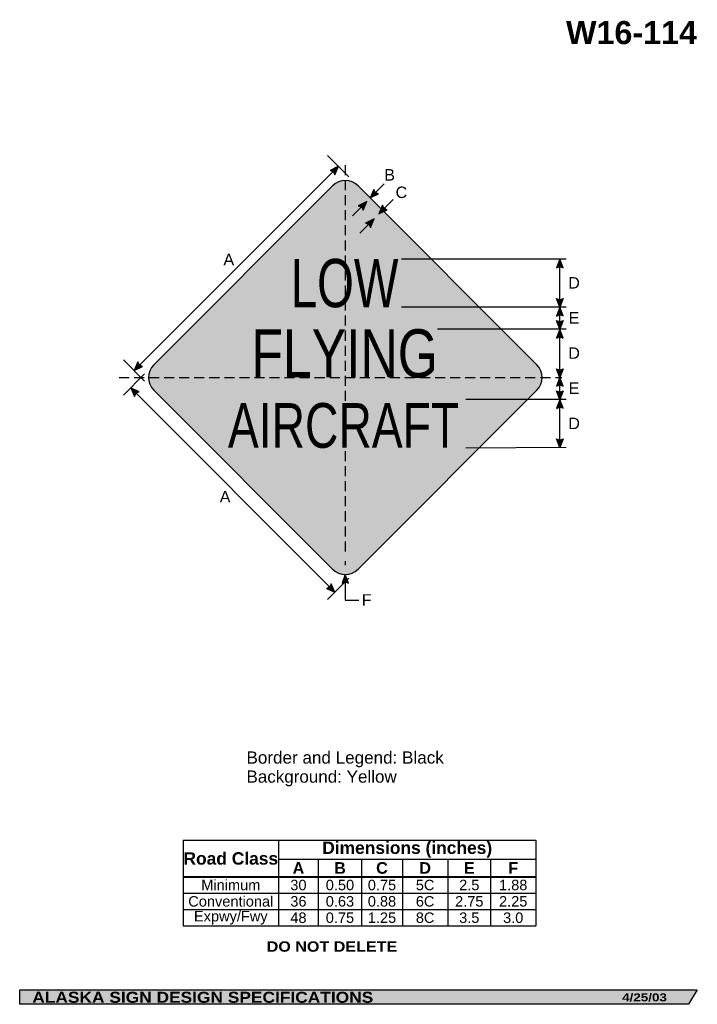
# Model space of a CAD drawing. Header units: feet. Extents: x 7 to 92, y 0 to 123.
import ezdxf
from ezdxf.enums import TextEntityAlignment as Align

# ---------------------------------------------------------------- set-up
doc = ezdxf.new("R2010")
doc.units = ezdxf.units.FT
doc.header["$MEASUREMENT"] = 0
doc.linetypes.add('DASHED2', pattern=[0.375, 0.25, -0.125])
doc.layers.add('Sign', color=7, linetype='Continuous')
doc.styles.add('ARIAL', font='arial.ttf')
doc.styles.add('ARIAL B', font='arialbd.ttf')
doc.styles.add('ARIAL BLACK B', font='ariblk.ttf')
doc.styles.add('ARIAL BLACK BI', font='ariblk.ttf')
doc.styles.add('FHWA SERIES C2000EX', font='txt')

# ---------------------------------------------------------------- blocks, each defined once
blk = doc.blocks.new('*T2')
at = {"color": 0, "linetype": 'ByBlock', "lineweight": -2, "transparency": 16777216}
for p, q in [((0, 0), (43.96297560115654, 0)), ((0, 0), (0, -10.683075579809)), ((11.9071627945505, 0), (11.9071627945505, -4.553775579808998)), ((43.96297560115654, 0), (43.96297560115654, -10.683075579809)), ((11.9071627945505, -2.3558341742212), (43.96297560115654, -2.3558341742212)), ((16.85422311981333, -2.3558341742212), (16.85422311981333, -4.553775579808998)), ((22.25542744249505, -2.3558341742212), (22.25542744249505, -4.553775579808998)), ((27.33004850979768, -2.3558341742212), (27.33004850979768, -4.553775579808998)), ((33.01336038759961, -2.3558341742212), (33.01336038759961, -4.553775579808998)), ((38.32618790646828, -2.3558341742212), (38.32618790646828, -4.553775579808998)), ((0, -4.553775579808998), (43.96297560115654, -4.553775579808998)), ((0, -4.598775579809), (43.96297560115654, -4.598775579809)), ((11.9071627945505, -4.598775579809), (11.9071627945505, -10.683075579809)), ((16.85422311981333, -4.598775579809), (16.85422311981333, -10.683075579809)), ((22.25542744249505, -4.598775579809), (22.25542744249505, -10.683075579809)), ((27.33004850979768, -4.598775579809), (27.33004850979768, -10.683075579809)), ((33.01336038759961, -4.598775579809), (33.01336038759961, -10.683075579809)), ((38.32618790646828, -4.598775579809), (38.32618790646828, -10.683075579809)), ((0, -6.611875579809), (43.96297560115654, -6.611875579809)), ((0, -8.647475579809), (43.96297560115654, -8.647475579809)), ((0, -10.683075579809), (43.96297560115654, -10.683075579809))]:
    blk.add_line(p, q, dxfattribs=at)
at = {"color": 18, "transparency": 16777216, "attachment_point": 5}
for s, insert, char_height, width, style in [('Road Class', (5.95358139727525, -2.288137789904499), 1.55, 11.7871627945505, 'ARIAL B'), ('Dimensions (inches)', (27.93506919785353, -1.177917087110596), 1.55, 31.93581280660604, 'ARIAL B'), ('A', (14.38069295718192, -3.4660548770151), 1.45, 4.827060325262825, 'ARIAL B'), ('B', (19.55482528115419, -3.4660548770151), 1.45, 5.281204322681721, 'ARIAL B'), ('C', (24.79273797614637, -3.4660548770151), 1.45, 4.954621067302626, 'ARIAL B'), ('D', (30.17170444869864, -3.4660548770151), 1.45, 5.563311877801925, 'ARIAL B'), ('E', (35.66977414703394, -3.4660548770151), 1.45, 5.19282751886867, 'ARIAL B'), ('F', (41.14458175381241, -3.4660548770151), 1.45, 5.516787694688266, 'ARIAL B'), ('Minimum', (5.95358139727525, -5.594075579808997), 1.3, 11.7871627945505, 'ARIAL'), ('30', (14.38069295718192, -5.594075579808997), 1.3, 4.827060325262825, 'ARIAL'), ('0.50', (19.55482528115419, -5.594075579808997), 1.3, 5.281204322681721, 'ARIAL'), ('0.75', (24.79273797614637, -5.594075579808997), 1.3, 4.954621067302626, 'ARIAL'), ('5C', (30.17170444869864, -5.594075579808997), 1.3, 5.563311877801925, 'ARIAL'), ('2.5', (35.66977414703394, -5.594075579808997), 1.3, 5.19282751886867, 'ARIAL'), ('1.88', (41.14458175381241, -5.594075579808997), 1.3, 5.516787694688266, 'ARIAL'), ('Conventional', (5.95358139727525, -7.629675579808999), 1.3, 11.7871627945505, 'ARIAL'), ('36', (14.38069295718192, -7.629675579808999), 1.3, 4.827060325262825, 'ARIAL'), ('0.63', (19.55482528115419, -7.629675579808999), 1.3, 5.281204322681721, 'ARIAL'), ('0.88', (24.79273797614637, -7.629675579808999), 1.3, 4.954621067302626, 'ARIAL'), ('6C', (30.17170444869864, -7.629675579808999), 1.3, 5.563311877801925, 'ARIAL'), ('2.75', (35.66977414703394, -7.629675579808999), 1.3, 5.19282751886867, 'ARIAL'), ('2.25', (41.14458175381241, -7.629675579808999), 1.3, 5.516787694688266, 'ARIAL'), ('Expwy/Fwy', (5.95358139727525, -9.665275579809), 1.3, 11.7871627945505, 'ARIAL'), ('48', (14.38069295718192, -9.665275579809), 1.3, 4.827060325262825, 'ARIAL'), ('0.75', (19.55482528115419, -9.665275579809), 1.3, 5.281204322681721, 'ARIAL'), ('1.25', (24.79273797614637, -9.665275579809), 1.3, 4.954621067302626, 'ARIAL'), ('8C', (30.17170444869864, -9.665275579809), 1.3, 5.563311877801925, 'ARIAL'), ('3.5', (35.66977414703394, -9.665275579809), 1.3, 5.19282751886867, 'ARIAL'), ('3.0', (41.14458175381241, -9.665275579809), 1.3, 5.516787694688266, 'ARIAL')]:
    blk.add_mtext(s, dxfattribs=dict(at, insert=insert, char_height=char_height, width=width, style=style))

msp = doc.modelspace()

# ---------------------------------------------------------------- hatches: boundary and pattern name
h = msp.add_hatch(color=256)
h.dxf.hatch_style = 1
edge = h.paths.add_edge_path()
edge.add_line((46.67447031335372, 103.6400491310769), (47.12500133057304, 104.7129911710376))
edge.add_line((47.12500133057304, 104.7129911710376), (46.07412133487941, 104.1956212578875))
edge.add_arc((45.96541844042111, 103.4760039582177), 0.7277811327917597, 13.02666781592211, 81.4100407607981, ccw=False)
h = msp.add_hatch(color=256)
h.dxf.hatch_style = 1
edge = h.paths.add_edge_path()
edge.add_line((51.52169460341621, 101.832405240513), (51.07116358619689, 100.7594632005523))
edge.add_line((51.07116358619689, 100.7594632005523), (52.12204358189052, 101.2768331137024))
edge.add_arc((52.23074647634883, 101.9964504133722), 0.7277811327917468, 193.0266678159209, 261.41004076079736, ccw=False)
h = msp.add_hatch(color=256)
h.dxf.hatch_style = 1
edge = h.paths.add_edge_path()
edge.add_line((50.19159002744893, 99.23169868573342), (50.64212104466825, 100.3046407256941))
edge.add_line((50.64212104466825, 100.3046407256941), (49.59124104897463, 99.78727081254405))
edge.add_arc((49.4825381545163, 99.06765351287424), 0.727781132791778, 13.026667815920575, 81.41004076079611, ccw=False)
h = msp.add_hatch(color=256)
h.dxf.hatch_style = 1
edge = h.paths.add_edge_path()
edge.add_line((52.60722320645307, 99.85564588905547), (52.15669218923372, 98.78270384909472))
edge.add_line((52.15669218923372, 98.78270384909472), (53.20757218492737, 99.30007376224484))
edge.add_arc((53.3162750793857, 100.0196910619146), 0.7277811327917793, 193.0266678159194, 261.4100407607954, ccw=False)
h = msp.add_hatch(color=256)
h.dxf.hatch_style = 1
edge = h.paths.add_edge_path()
edge.add_line((51.10309486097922, 97.079074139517), (51.55362587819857, 98.15201617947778))
edge.add_line((51.55362587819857, 98.15201617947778), (50.50274588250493, 97.63464626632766))
edge.add_arc((50.39404298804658, 96.91502896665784), 0.7277811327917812, 13.026667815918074, 81.4100407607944, ccw=False)
h = msp.add_hatch(color=256)
h.dxf.hatch_style = 1
edge = h.paths.add_edge_path()
edge.add_line((75.12918892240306, 92.06917055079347), (74.71881132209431, 93.15810261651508))
edge.add_line((74.71881132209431, 93.15810261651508), (74.31126817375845, 92.05995464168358))
edge.add_arc((74.72701106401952, 91.46260781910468), 0.7277811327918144, 56.453865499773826, 124.83723844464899, ccw=False)
h = msp.add_hatch(color=256)
h.dxf.hatch_style = 1
edge = h.paths.add_edge_path()
edge.add_line((75.12918892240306, 88.2483367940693), (74.71881132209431, 87.15940472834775))
edge.add_line((74.71881132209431, 87.15940472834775), (74.31126817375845, 88.25755270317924))
edge.add_arc((74.72701106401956, 88.85489952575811), 0.7277811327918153, 235.162761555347, 303.5461345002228)
h = msp.add_hatch(color=256)
h.dxf.hatch_style = 1
edge = h.paths.add_edge_path()
edge.add_line((75.12918892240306, 86.07047266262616), (74.71881132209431, 87.15940472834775))
edge.add_line((74.71881132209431, 87.15940472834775), (74.31126817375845, 86.06125675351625))
edge.add_arc((74.72701106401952, 85.46390993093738), 0.7277811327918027, 56.45386549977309, 124.83723844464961, ccw=False)
h = msp.add_hatch(color=256)
h.dxf.hatch_style = 1
edge = h.paths.add_edge_path()
edge.add_line((75.12918892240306, 85.49703471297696), (74.71881132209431, 84.4081026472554))
edge.add_line((74.71881132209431, 84.4081026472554), (74.31126817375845, 85.50625062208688))
edge.add_arc((74.72701106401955, 86.10359744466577), 0.7277811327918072, 235.1627615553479, 303.5461345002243)
h = msp.add_hatch(color=256)
h.dxf.hatch_style = 1
edge = h.paths.add_edge_path()
edge.add_line((75.12918892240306, 83.31917058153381), (74.71881132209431, 84.4081026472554))
edge.add_line((74.71881132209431, 84.4081026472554), (74.31126817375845, 83.30995467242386))
edge.add_arc((74.72701106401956, 82.712607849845), 0.7277811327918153, 56.45386549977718, 124.837238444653, ccw=False)
h = msp.add_hatch(color=256)
h.dxf.hatch_style = 1
edge = h.paths.add_edge_path()
edge.add_line((22.12337108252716, 80.33377194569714), (21.67284006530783, 79.26082990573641))
edge.add_line((21.67284006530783, 79.26082990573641), (22.72372006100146, 79.77819981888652))
edge.add_arc((22.83242295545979, 80.49781711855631), 0.7277811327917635, 193.0266678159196, 261.41004076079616, ccw=False)
h = msp.add_hatch(color=256)
h.dxf.hatch_style = 1
edge = h.paths.add_edge_path()
edge.add_line((75.12918892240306, 79.49165843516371), (74.71881132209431, 78.40272636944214))
edge.add_line((74.71881132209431, 78.40272636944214), (74.31126817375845, 79.50087434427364))
edge.add_arc((74.72701106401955, 80.09822116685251), 0.7277811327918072, 235.1627615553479, 303.5461345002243)
h = msp.add_hatch(color=256)
h.dxf.hatch_style = 1
edge = h.paths.add_edge_path()
edge.add_line((75.12918892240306, 77.31379430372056), (74.71881132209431, 78.40272636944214))
edge.add_line((74.71881132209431, 78.40272636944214), (74.31126817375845, 77.30457839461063))
edge.add_arc((74.72701106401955, 76.70723157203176), 0.7277811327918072, 56.4538654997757, 124.83723844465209, ccw=False)
h = msp.add_hatch(color=256)
h.dxf.hatch_style = 1
edge = h.paths.add_edge_path()
edge.add_line((22.29524092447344, 76.63496876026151), (21.23459036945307, 77.1137204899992))
edge.add_line((21.23459036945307, 77.1137204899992), (21.72398448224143, 76.04952417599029))
edge.add_arc((22.44047494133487, 75.92182609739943), 0.727781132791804, 101.5110706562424, 169.8944436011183, ccw=False)
h = msp.add_hatch(color=256)
h.dxf.hatch_style = 1
edge = h.paths.add_edge_path()
edge.add_line((75.12918892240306, 76.74703472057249), (74.71881132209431, 75.65810265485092))
edge.add_line((74.71881132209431, 75.65810265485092), (74.31126817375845, 76.75625062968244))
edge.add_arc((74.72701106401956, 77.35359745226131), 0.7277811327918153, 235.162761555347, 303.5461345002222)
h = msp.add_hatch(color=256)
h.dxf.hatch_style = 1
edge = h.paths.add_edge_path()
edge.add_line((75.12918892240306, 74.56917058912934), (74.71881132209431, 75.65810265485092))
edge.add_line((74.71881132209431, 75.65810265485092), (74.31126817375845, 74.5599546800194))
edge.add_arc((74.72701106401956, 73.96260785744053), 0.7277811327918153, 56.45386549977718, 124.837238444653, ccw=False)
h = msp.add_hatch(color=256)
h.dxf.hatch_style = 1
edge = h.paths.add_edge_path()
edge.add_line((75.12918892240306, 70.75812996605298), (74.71881132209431, 69.6691979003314))
edge.add_line((74.71881132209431, 69.6691979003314), (74.31126817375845, 70.7673458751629))
edge.add_arc((74.72701106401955, 71.36469269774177), 0.7277811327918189, 235.1627615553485, 303.5461345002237)
h = msp.add_hatch(color=256)
h.dxf.hatch_style = 1
edge = h.paths.add_edge_path()
edge.add_line((48.38979960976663, 52.79037186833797), (47.97942200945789, 53.87930393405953))
edge.add_line((47.97942200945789, 53.87930393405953), (47.57187886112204, 52.78115595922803))
edge.add_arc((47.98762175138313, 52.18380913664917), 0.7277811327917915, 56.453865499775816, 124.83723844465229, ccw=False)
h = msp.add_hatch(color=256)
h.dxf.hatch_style = 1
edge = h.paths.add_edge_path()
edge.add_line((45.62976557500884, 52.13664645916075), (46.69041613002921, 51.65789472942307))
edge.add_line((46.69041613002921, 51.65789472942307), (46.20102201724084, 52.72209104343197))
edge.add_arc((45.48453155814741, 52.84978912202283), 0.7277811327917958, 281.5110706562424, 349.89444360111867, ccw=False)
at = {"layer": 'Sign', "true_color": 0xffff00}
h = msp.add_hatch(color=2, dxfattribs=at)
edge = h.paths.add_edge_path(flags=0)
edge.add_spline(control_points=[(24.11456814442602, 79.99371662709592), (24.11456814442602, 79.99371662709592), (46.38843175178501, 102.2675802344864), (46.38843175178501, 102.2675802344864), (47.26652317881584, 103.1456716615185), (48.69232084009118, 103.1456716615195), (49.570412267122, 102.2675802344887), (49.570412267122, 102.2675802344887), (71.84427587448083, 79.99371662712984), (71.84427587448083, 79.99371662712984), (72.72236730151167, 79.115625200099), (72.72236730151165, 77.68982753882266), (71.84427587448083, 76.81173611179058), (71.84427587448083, 76.81173611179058), (49.57041226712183, 54.5378725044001), (49.57041226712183, 54.5378725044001), (48.69232084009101, 53.65978107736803), (47.26652317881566, 53.65978107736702), (46.38843175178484, 54.53787250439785), (46.38843175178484, 54.53787250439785), (24.11456814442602, 76.81173611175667), (24.11456814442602, 76.81173611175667), (23.23647671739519, 77.68982753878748), (23.23647671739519, 79.11562520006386), (24.11456814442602, 79.99371662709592)], knot_values=[0, 0, 0, 0, 1, 1, 1, 2, 2, 2, 3, 3, 3, 4, 4, 4, 5, 5, 5, 6, 6, 6, 7, 7, 7, 8, 8, 8, 8], degree=3, periodic=0)
at = {"layer": 'Sign', "true_color": 0x000000}
h = msp.add_hatch(color=18, dxfattribs=at)
edge = h.paths.add_edge_path(flags=0)
edge.add_spline(control_points=[(24.79339065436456, 79.78158459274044), (24.79339065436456, 79.78158459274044), (46.60056378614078, 101.5887577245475), (46.60056378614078, 101.5887577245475), (47.36157635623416, 102.349770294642), (48.59726766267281, 102.3497702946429), (49.3582802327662, 101.5887577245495), (49.3582802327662, 101.5887577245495), (71.16545336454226, 79.78158459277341), (71.16545336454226, 79.78158459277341), (71.92646593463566, 79.02057202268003), (71.92646593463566, 77.7848807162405), (71.16545336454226, 77.02386814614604), (71.16545336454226, 77.02386814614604), (49.35828023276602, 55.21669501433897), (49.35828023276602, 55.21669501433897), (48.59726766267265, 54.45568244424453), (47.36157635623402, 54.45568244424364), (46.60056378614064, 55.21669501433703), (46.60056378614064, 55.21669501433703), (24.79339065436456, 77.02386814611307), (24.79339065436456, 77.02386814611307), (24.03237808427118, 77.78488071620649), (24.03237808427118, 79.020572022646), (24.79339065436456, 79.78158459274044)], knot_values=[0, 0, 0, 0, 1, 1, 1, 2, 2, 2, 3, 3, 3, 4, 4, 4, 5, 5, 5, 6, 6, 6, 7, 7, 7, 8, 8, 8, 8], degree=3, periodic=0)
at = {"layer": 'Sign', "true_color": 0xffff00}
h = msp.add_hatch(color=2, dxfattribs=at)
edge = h.paths.add_edge_path(flags=0)
edge.add_spline(control_points=[(25.71970053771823, 79.46338654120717), (25.71970053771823, 79.46338654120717), (46.9187618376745, 100.6624478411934), (46.9187618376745, 100.6624478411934), (47.5041561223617, 101.2478421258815), (48.45468789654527, 101.2478421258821), (49.04008218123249, 100.6624478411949), (49.04008218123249, 100.6624478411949), (70.23914348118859, 79.46338654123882), (70.23914348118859, 79.46338654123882), (70.82453776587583, 78.8779922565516), (70.8245377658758, 77.92746048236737), (70.23914348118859, 77.34206619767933), (70.23914348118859, 77.34206619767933), (49.04008218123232, 56.14300489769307), (49.04008218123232, 56.14300489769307), (48.4546878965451, 55.55761061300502), (47.50415612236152, 55.55761061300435), (46.91876183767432, 56.14300489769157), (46.91876183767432, 56.14300489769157), (25.71970053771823, 77.34206619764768), (25.71970053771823, 77.34206619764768), (25.134306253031, 77.92746048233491), (25.13430625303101, 78.87799225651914), (25.71970053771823, 79.46338654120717)], knot_values=[0, 0, 0, 0, 1, 1, 1, 2, 2, 2, 3, 3, 3, 4, 4, 4, 5, 5, 5, 6, 6, 6, 7, 7, 7, 8, 8, 8, 8], degree=3, periodic=0)
at = {"layer": 'Sign', "true_color": 0xffffff}
msp.add_hatch(color=7, dxfattribs=at).paths.add_polyline_path([(49.80836753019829, 99.89416666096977), (50.64212104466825, 100.3046407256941), (50.63626322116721, 100.3124601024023), (50.27416782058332, 99.42835814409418)])
at = {"layer": 'Sign', "true_color": 0x000000}
msp.add_hatch(color=18, dxfattribs=at).paths.add_polyline_path([(7.399373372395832, 2.133735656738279), (91.84195454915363, 2.133735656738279), (90.75006357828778, 0.3343149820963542), (7.402168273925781, 0.3343149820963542)], flags=0)

# ---------------------------------------------------------------- linework, layer by layer
for p, q in [((27.75408500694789, 20.77962683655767), (71.71706060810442, 20.77962683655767)), ((27.75408500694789, 16.24579783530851), (71.71706060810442, 16.24579783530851)), ((27.75408500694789, 16.16086048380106), (71.71706060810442, 16.16086048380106))]:
    msp.add_line(p, q)
for points in [[(46.67447031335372, 103.6400491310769), (47.12500133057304, 104.7129911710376), (46.07412133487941, 104.1956212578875, -0.307560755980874), (46.67447031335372, 103.6400491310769, -4.141293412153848)], [(51.52169460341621, 101.832405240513), (51.07116358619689, 100.7594632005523), (52.12204358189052, 101.2768331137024, -0.307560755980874), (51.52169460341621, 101.832405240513, -4.141293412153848)], [(50.19159002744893, 99.23169868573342), (50.64212104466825, 100.3046407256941), (49.59124104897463, 99.78727081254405, -0.307560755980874), (50.19159002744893, 99.23169868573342, -4.141293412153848)], [(52.60722320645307, 99.85564588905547), (52.15669218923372, 98.78270384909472), (53.20757218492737, 99.30007376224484, -0.307560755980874), (52.60722320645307, 99.85564588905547, -4.141293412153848)], [(51.10309486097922, 97.079074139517), (51.55362587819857, 98.15201617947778), (50.50274588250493, 97.63464626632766, -0.307560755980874), (51.10309486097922, 97.079074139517, -4.141293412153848)], [(75.12918892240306, 92.06917055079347), (74.71881132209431, 93.15810261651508), (74.31126817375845, 92.05995464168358, -0.307560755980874), (75.12918892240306, 92.06917055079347, -4.141293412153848)], [(75.12918892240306, 88.2483367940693), (74.71881132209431, 87.15940472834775), (74.31126817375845, 88.25755270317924, 0.307560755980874), (75.12918892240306, 88.2483367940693, 4.141293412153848)], [(75.12918892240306, 86.07047266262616), (74.71881132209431, 87.15940472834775), (74.31126817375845, 86.06125675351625, -0.307560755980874), (75.12918892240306, 86.07047266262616, -4.141293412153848)], [(75.12918892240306, 85.49703471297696), (74.71881132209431, 84.4081026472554), (74.31126817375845, 85.50625062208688, 0.307560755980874), (75.12918892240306, 85.49703471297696, 4.141293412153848)], [(75.12918892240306, 83.31917058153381), (74.71881132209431, 84.4081026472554), (74.31126817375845, 83.30995467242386, -0.307560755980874), (75.12918892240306, 83.31917058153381, -4.141293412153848)], [(22.12337108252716, 80.33377194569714), (21.67284006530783, 79.26082990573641), (22.72372006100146, 79.77819981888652, -0.307560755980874), (22.12337108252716, 80.33377194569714, -4.141293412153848)], [(75.12918892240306, 79.49165843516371), (74.71881132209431, 78.40272636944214), (74.31126817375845, 79.50087434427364, 0.307560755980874), (75.12918892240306, 79.49165843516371, 4.141293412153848)], [(75.12918892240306, 77.31379430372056), (74.71881132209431, 78.40272636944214), (74.31126817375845, 77.30457839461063, -0.307560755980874), (75.12918892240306, 77.31379430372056, -4.141293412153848)], [(22.29524092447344, 76.63496876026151), (21.23459036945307, 77.1137204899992), (21.72398448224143, 76.04952417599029, -0.307560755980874), (22.29524092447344, 76.63496876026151, -4.141293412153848)], [(75.12918892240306, 76.74703472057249), (74.71881132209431, 75.65810265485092), (74.31126817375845, 76.75625062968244, 0.307560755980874), (75.12918892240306, 76.74703472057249, 4.141293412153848)], [(75.12918892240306, 74.56917058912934), (74.71881132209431, 75.65810265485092), (74.31126817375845, 74.5599546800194, -0.307560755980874), (75.12918892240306, 74.56917058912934, -4.141293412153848)], [(75.12918892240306, 70.75812996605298), (74.71881132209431, 69.6691979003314), (74.31126817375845, 70.7673458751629, 0.307560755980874), (75.12918892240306, 70.75812996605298, 4.141293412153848)], [(48.38979960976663, 52.79037186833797), (47.97942200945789, 53.87930393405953), (47.57187886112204, 52.78115595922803, -0.307560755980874), (48.38979960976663, 52.79037186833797, -4.141293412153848)], [(45.62976557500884, 52.13664645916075), (46.69041613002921, 51.65789472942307), (46.20102201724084, 52.72209104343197, -0.307560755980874), (45.62976557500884, 52.13664645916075, -4.141293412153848)]]:
    msp.add_lwpolyline(points, format="xyb")
at = {"layer": 'Sign', "color": 18, "lineweight": -3, "true_color": 0x000000}
for p, q in [((48.42688803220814, 103.4111044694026), (45.7752376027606, 106.0627548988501)), ((21.67284006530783, 79.26082990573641), (47.12868418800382, 104.7166740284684)), ((52.83893053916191, 102.5272301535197), (51.07116358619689, 100.7594632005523)), ((48.87435409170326, 98.5368737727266), (50.64212104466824, 100.3046407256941)), ((53.92814199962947, 100.554153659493), (52.16037504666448, 98.78638670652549)), ((49.78585892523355, 96.38424922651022), (51.55362587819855, 98.15201617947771)), ((75.47921498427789, 93.15549847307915), (54.97921498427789, 93.15549847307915)), ((74.71881132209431, 69.6691979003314), (74.71881132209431, 93.15810261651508)), ((75.47921498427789, 87.15940472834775), (54.97921498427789, 87.15940472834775)), ((75.47921498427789, 84.4081026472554), (59.47921498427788, 84.4081026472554)), ((22.97104390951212, 77.95526034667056), (20.31939348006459, 80.60691077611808)), ((22.97104390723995, 78.85019238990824), (20.31939347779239, 76.19854196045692)), ((21.23457200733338, 77.1137388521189), (46.69041613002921, 51.65789472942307)), ((75.47921498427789, 75.65810265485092), (62.97921498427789, 75.65810265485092)), ((75.47921498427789, 69.67372766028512), (62.98367490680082, 69.59929114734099)), ((48.42688802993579, 53.3943482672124), (45.77523760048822, 50.74269783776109)), ((47.97922800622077, 53.87878118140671), (47.97922800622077, 50.68395980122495)), ((47.97922800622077, 50.68395980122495), (49.66148117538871, 50.68395980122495))]:
    msp.add_line(p, q, dxfattribs=at)
at = {"layer": 'Sign', "color": 18, "linetype": 'DASHED2', "lineweight": -3, "ltscale": 5, "true_color": 0x000000}
for points in [[(47.97942200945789, 104.8610596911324), (47.97942200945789, 56.36105969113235)], [(19.7813113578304, 78.40272636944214), (74.94797802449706, 78.40272636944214)]]:
    msp.add_lwpolyline(points, dxfattribs=at)
at = {"layer": 'Sign', "color": 18, "lineweight": -3, "true_color": 0x000000}
for points in [[(47.97942200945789, 55.52772635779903), (47.97942200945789, 55.02772635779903)], [(47.97942200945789, 52.86105969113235), (47.97942200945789, 52.36105969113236)]]:
    msp.add_lwpolyline(points, dxfattribs=at)
at = {"layer": 'Sign', "color": 250, "lineweight": -3, "true_color": 0x1f1a17}
msp.add_lwpolyline([(7.399373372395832, 2.133735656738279), (91.84195454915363, 2.133735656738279), (90.75006357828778, 0.3343149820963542), (7.402168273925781, 0.3343149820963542)], close=True, dxfattribs=at)
at = {"layer": 'Sign', "color": 18, "lineweight": -3, "true_color": 0x000000}
msp.add_open_spline([(24.11456814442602, 79.99371662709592), (24.11456814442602, 79.99371662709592), (46.38843175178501, 102.2675802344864), (46.38843175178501, 102.2675802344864), (47.26652317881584, 103.1456716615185), (48.69232084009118, 103.1456716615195), (49.570412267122, 102.2675802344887), (49.570412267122, 102.2675802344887), (71.84427587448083, 79.99371662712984), (71.84427587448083, 79.99371662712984), (72.72236730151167, 79.115625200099), (72.72236730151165, 77.68982753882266), (71.84427587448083, 76.81173611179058), (71.84427587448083, 76.81173611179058), (49.57041226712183, 54.5378725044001), (49.57041226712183, 54.5378725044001), (48.69232084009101, 53.65978107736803), (47.26652317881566, 53.65978107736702), (46.38843175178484, 54.53787250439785), (46.38843175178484, 54.53787250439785), (24.11456814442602, 76.81173611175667), (24.11456814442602, 76.81173611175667), (23.23647671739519, 77.68982753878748), (23.23647671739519, 79.11562520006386), (24.11456814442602, 79.99371662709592)], degree=3, knots=[0, 0, 0, 0, 1, 1, 1, 2, 2, 2, 3, 3, 3, 4, 4, 4, 5, 5, 5, 6, 6, 6, 7, 7, 7, 8, 8, 8, 8], dxfattribs=at)

# ---------------------------------------------------------------- block references
msp.add_blockref('*T2', (27.75408500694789, 20.77962683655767))

# ---------------------------------------------------------------- texts
at = {"layer": 'Sign', "color": 18, "true_color": 0x000000}
for s, height, style, p, p2 in [('W16-114', 2.879075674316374, 'ARIAL B', (75.4803949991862, 119.9232647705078), (91.8003942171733, 119.9232647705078)), ('B', 1.438096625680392, 'ARIAL', (52.82864036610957, 102.9217562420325), (54.16864035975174, 102.9217562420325)), ('C', 1.427342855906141, 'ARIAL', (54.24530703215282, 100.7550895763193), (55.68530708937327, 100.7550895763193)), ('A', 1.434945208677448, 'ARIAL', (32.78697370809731, 92.38008958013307), (34.12697370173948, 92.38008958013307)), ('LOW', 6.015070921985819, 'FHWA SERIES C2000EX', (41.18775534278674, 87.1554984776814), (54.60442200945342, 87.1554984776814)), ('D', 1.427342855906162, 'ARIAL', (75.76614035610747, 89.47810261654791), (77.20614041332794, 89.47810261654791)), ('E', 1.438096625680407, 'ARIAL', (75.80780702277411, 85.10310262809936), (77.14780701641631, 85.10310262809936)), ('FLYING', 5.999606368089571, 'FHWA SERIES C2000EX', (36.2710886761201, 78.40549848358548), (59.52108867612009, 78.40549848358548)), ('D', 1.427342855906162, 'ARIAL', (75.76614035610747, 80.72810263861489), (77.20614041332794, 80.72810263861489)), ('E', 1.438096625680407, 'ARIAL', (75.80780702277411, 76.35310264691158), (77.14780701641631, 76.35310264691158)), ('AIRCRAFT', 5.568528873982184, 'FHWA SERIES C2000EX', (33.34608867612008, 69.64508182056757), (62.16275368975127, 69.64508182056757)), ('D', 1.427342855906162, 'ARIAL', (75.76614035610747, 71.977451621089), (77.20614041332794, 71.977451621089)), ('A', 1.434945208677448, 'ARIAL', (32.32864037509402, 62.83842292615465), (33.66864036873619, 62.83842292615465)), ('F', 1.429672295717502, 'ARIAL', (50.02655703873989, 49.98425626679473), (51.24655706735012, 49.98425626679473)), ('Border and Legend: Black', 1.522193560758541, 'ARIAL', (35.66141510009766, 30.31097259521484), (60.25117492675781, 30.31097259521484)), ('Background: Yellow', 1.516371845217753, 'ARIAL', (35.66141510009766, 27.93883392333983), (54.38436651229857, 27.93883392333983))]:
    msp.add_text(s, height=height, dxfattribs=dict(at, style=style)).set_placement(p, p2, align=Align.ALIGNED)
at = {"layer": 'Sign', "color": 7, "true_color": 0xffffff}
for s, height, style, p, p2 in [('DO NOT DELETE', 1.293849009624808, 'ARIAL BLACK B', (38.18169911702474, 6.882265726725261), (54.4483642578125, 6.882265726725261)), ('ALASKA SIGN DESIGN SPECIFICATIONS', 1.370356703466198, 'ARIAL BLACK BI', (8.970644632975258, 0.5237033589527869), (51.45731099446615, 0.5237033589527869)), ('4/25/03', 0.9916777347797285, 'ARIAL BLACK BI', (82.47445170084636, 0.7043380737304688), (88.05111694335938, 0.7043380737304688))]:
    msp.add_text(s, height=height, dxfattribs=dict(at, style=style)).set_placement(p, p2, align=Align.ALIGNED)

doc.saveas('drawing.dxf')
